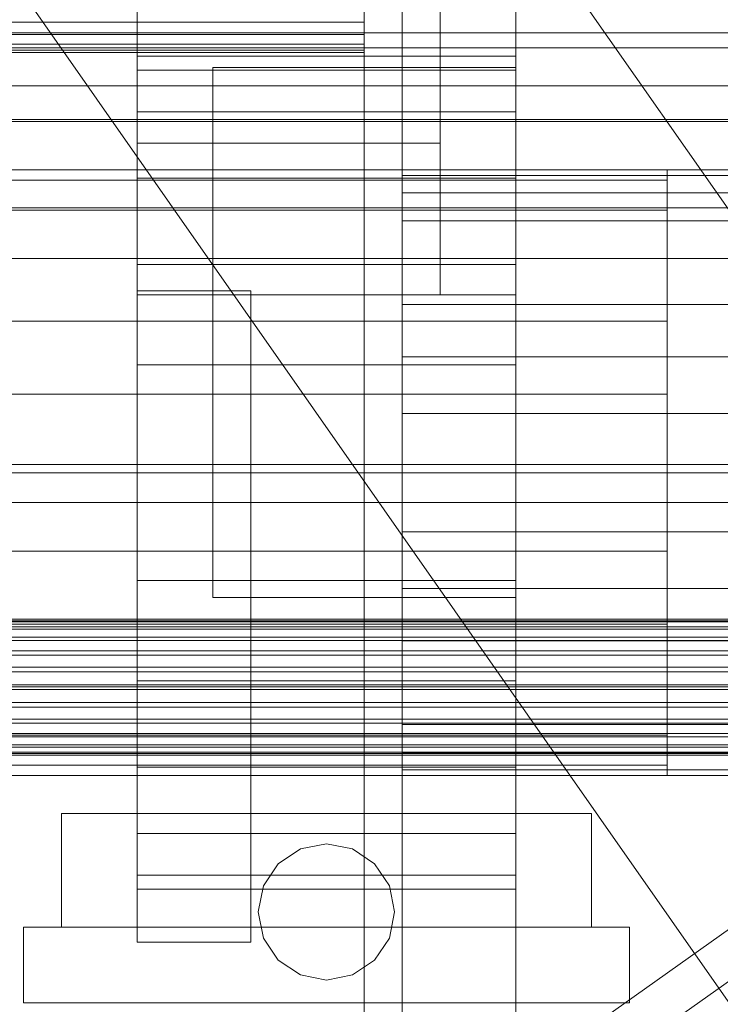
# Model space of a CAD drawing. Header units: millimetres. Extents: x -1970 to 61924, y -58230 to 6847.
# Tile 252 of 256: x 1274 to 1367, y -33864 to -33734. Entities that reach past the tile are written whole.
import ezdxf

# ---------------------------------------------------------------- set-up
doc = ezdxf.new("R2010")
doc.units = ezdxf.units.MM
for name, color, linetype, lineweight in [('COTAS_O', 1, 'Continuous', 0), ('frontal_C03', 7, 'Continuous', 0), ('frontal_secador', 7, 'Continuous', 0), ('frontal_tolva', 7, 'Continuous', 0)]:
    doc.layers.add(name, color=color, linetype=linetype, lineweight=lineweight)
doc.dimstyles.new('R19_100', dxfattribs={"dimtxt": 250, "dimasz": 150, "dimexe": 150, "dimexo": 80, "dimgap": 100, "dimtad": 1, "dimtih": 1, "dimtoh": 1, "dimdsep": 46, "dimcen": 0.09, "dimadec": 0, "dimazin": 0, "dimtfac": 1, "dimtdec": 4, "dimtofl": 0, "dimtmove": 0, "dimatfit": 3, "dimfxl": 1, "dimtolj": 1, "dimtzin": 0, "dimarcsym": 0})

# ---------------------------------------------------------------- blocks, each defined once
blk = doc.blocks.new('DIM_R26_46')
at = {"layer": 'COTAS_O'}
for p, q in [((-1725, -33700), (-1575, -33655)), ((1725, -33700), (1575, -33655)), ((-1725, -34400), (-1725, -33700)), ((-1725, -33700), (1725, -33700)), ((-1725, -33700), (-1575, -33745)), ((1725, -33700), (1575, -33745)), ((1725, -34400), (1725, -33700))]:
    blk.add_line(p, q, dxfattribs=at)
blk.add_text('3450 O', height=250, dxfattribs=at).set_placement((0, -33600))

msp = doc.modelspace()

# ---------------------------------------------------------------- linework, layer by layer
at = {"layer": 'frontal_C03'}
for p, q in [((-1500, -33735.441), (1500, -33735.441)), ((1530, -33737.417), (-1530, -33737.417)), ((1530, -33742.417), (-1530, -33742.417)), ((1500, -33746.85), (-1500, -33746.85)), ((1500, -33747.135), (-1500, -33747.135)), ((-1500, -33758.543), (1500, -33758.543)), ((1530, -33792.417), (-1530, -33792.417)), ((1530, -33797.417), (-1530, -33797.417)), ((-1500, -33812.82), (1500, -33812.82)), ((-1500, -33813.045), (1500, -33813.045)), ((-1500, -33813.209), (1500, -33813.209)), ((-1500, -33813.867), (1500, -33813.867)), ((-1500, -33814.184), (1500, -33814.184)), ((-1500, -33815.23), (1500, -33815.23)), ((-1500, -33815.679), (1500, -33815.679)), ((-1500, -33817.043), (1500, -33817.043)), ((-1500, -33817.593), (1500, -33817.593)), ((-1500, -33819.18), (1500, -33819.18)), ((1500, -33819.794), (-1500, -33819.794)), ((-1500, -33821.497), (1500, -33821.497)), ((-1500, -33822.132), (1500, -33822.132)), ((-1500, -33823.836), (1500, -33823.836)), ((-1500, -33824.45), (1500, -33824.45)), ((-1500, -33826.037), (1500, -33826.037)), ((-1500, -33826.587), (1500, -33826.587)), ((-1500, -33827.95), (1500, -33827.95)), ((-1500, -33828.399), (1500, -33828.399)), ((-1500, -33829.445), (1500, -33829.445)), ((-1500, -33829.763), (1500, -33829.763)), ((-1500, -33830.421), (1500, -33830.421)), ((-1500, -33830.585), (1500, -33830.585)), ((-1500, -33830.809), (1500, -33830.809))]:
    msp.add_line(p, q, dxfattribs=at)
at = {"layer": 'frontal_secador'}
for p, q in [((1340, -36000), (1340, -33000)), ((1320, -35980), (1320, -33075)), ((1325, -36000), (1325, -33075)), ((1325, -34600), (1325, -33075)), ((1325, -35980), (1325, -33075)), ((1290, -33750), (1290, -33722)), ((1330, -33750), (1330, -33722)), ((1320, -33732.071), (1320, -33734)), ((1320, -33734), (-1320, -33734)), ((1320, -33734), (1320, -33735.657)), ((1320, -33735.657), (-1320, -33735.657)), ((1320, -33735.657), (1320, -33736.928)), ((1320, -33736.928), (-1320, -33736.928)), ((1320, -33736.928), (1320, -33737.727)), ((1320, -33737.727), (-1320, -33737.727)), ((1320, -33738), (-1320, -33738)), ((1290, -33740.374), (1290, -33738.5)), ((1340, -33738.5), (1290, -33738.5)), ((1320, -33737.727), (1320, -33738)), ((1340, -33740.374), (1340, -33738.5)), ((1300, -33740), (1340, -33740)), ((1300, -33770), (1300, -33740)), ((1340, -33770), (1340, -33740)), ((1290, -33745.869), (1290, -33740.374)), ((1340, -33740.374), (1290, -33740.374)), ((1340, -33745.869), (1340, -33740.374)), ((1290, -33754.609), (1290, -33745.869)), ((1340, -33745.869), (1290, -33745.869)), ((1340, -33754.609), (1340, -33745.869)), ((1290, -33750), (1330, -33750)), ((1290, -33770), (1290, -33750)), ((1330, -33770), (1330, -33750)), ((1360, -33753.5), (-1360, -33753.5)), ((1290, -33766), (1290, -33754.609)), ((1340, -33754.609), (1290, -33754.609)), ((1325, -33754.269), (1325, -33753.5)), ((1480, -33753.5), (1325, -33753.5)), ((1430, -33753.5), (1325, -33753.5)), ((1325, -33756.545), (1325, -33754.269)), ((1480, -33754.269), (1325, -33754.269)), ((1430, -33754.269), (1325, -33754.269)), ((1340, -33766), (1340, -33754.609)), ((1360, -33754.863), (1360, -33753.5)), ((1360, -33754.863), (-1360, -33754.863)), ((1360, -33758.859), (1360, -33754.863)), ((1325, -33760.241), (1325, -33756.545)), ((1480, -33756.545), (1325, -33756.545)), ((1430, -33756.545), (1325, -33756.545)), ((1360, -33758.859), (-1360, -33758.859)), ((1360, -33765.216), (1360, -33758.859)), ((1325, -33765.216), (1325, -33760.241)), ((1480, -33760.241), (1325, -33760.241)), ((1430, -33760.241), (1325, -33760.241)), ((1360, -33765.216), (-1360, -33765.216)), ((1290, -33779.265), (1290, -33766)), ((1340, -33766), (1290, -33766)), ((1325, -33771.277), (1325, -33765.216)), ((1480, -33765.216), (1325, -33765.216)), ((1430, -33765.216), (1325, -33765.216)), ((1340, -33779.265), (1340, -33766)), ((1360, -33773.5), (1360, -33765.216)), ((1290, -33769.5), (1305, -33769.5)), ((1290, -33855.5), (1290, -33769.5)), ((1290, -33770), (1330, -33770)), ((1300, -33770), (1340, -33770)), ((1300, -33810), (1300, -33770)), ((1305, -33855.5), (1305, -33769.5)), ((1340, -33810), (1340, -33770)), ((1325, -33778.193), (1325, -33771.277)), ((1480, -33771.277), (1325, -33771.277)), ((1430, -33771.277), (1325, -33771.277)), ((1360, -33773.5), (-1360, -33773.5)), ((1360, -33783.147), (1360, -33773.5)), ((1290, -33793.5), (1290, -33779.265)), ((1340, -33779.265), (1290, -33779.265)), ((1325, -33785.696), (1325, -33778.193)), ((1480, -33778.193), (1325, -33778.193)), ((1430, -33778.193), (1325, -33778.193)), ((1340, -33793.5), (1340, -33779.265)), ((1360, -33783.147), (-1360, -33783.147)), ((1360, -33793.5), (1360, -33783.147)), ((1325, -33793.5), (1325, -33785.696)), ((1480, -33785.696), (1325, -33785.696)), ((1430, -33785.696), (1325, -33785.696)), ((-1360, -33793.5), (1360, -33793.5)), ((1290, -33793.5), (1290, -33807.735)), ((1290, -33793.5), (1340, -33793.5)), ((1325, -33793.5), (1325, -33801.304)), ((1325, -33793.5), (1480, -33793.5)), ((1325, -33793.5), (1430, -33793.5)), ((1340, -33807.735), (1340, -33793.5)), ((1360, -33803.853), (1360, -33793.5)), ((1325, -33801.304), (1325, -33808.807)), ((1480, -33801.304), (1325, -33801.304)), ((1430, -33801.304), (1325, -33801.304)), ((1360, -33803.853), (-1360, -33803.853)), ((1360, -33803.853), (1360, -33813.5)), ((1290, -33807.735), (1290, -33821)), ((1340, -33807.735), (1290, -33807.735)), ((1340, -33807.735), (1340, -33821)), ((1325, -33808.807), (1325, -33815.723)), ((1480, -33808.807), (1325, -33808.807)), ((1430, -33808.807), (1325, -33808.807)), ((1300, -33810), (1340, -33810)), ((1360, -33813.5), (-1360, -33813.5)), ((1360, -33813.5), (1360, -33821.784)), ((1325, -33815.723), (1325, -33821.784)), ((1480, -33815.723), (1325, -33815.723)), ((1430, -33815.723), (1325, -33815.723)), ((1360, -33821.784), (-1360, -33821.784)), ((1290, -33821), (1290, -33832.391)), ((1340, -33821), (1290, -33821)), ((1325, -33821.784), (1325, -33826.759)), ((1480, -33821.784), (1325, -33821.784)), ((1430, -33821.784), (1325, -33821.784)), ((1340, -33821), (1340, -33832.391)), ((1360, -33821.784), (1360, -33828.141)), ((1325, -33826.759), (1325, -33830.455)), ((1480, -33826.759), (1325, -33826.759)), ((1430, -33826.759), (1325, -33826.759)), ((1360, -33828.141), (-1360, -33828.141)), ((1360, -33828.141), (1360, -33832.137)), ((1325, -33830.455), (1325, -33832.731)), ((1480, -33830.455), (1325, -33830.455)), ((1430, -33830.455), (1325, -33830.455)), ((1360, -33832.137), (-1360, -33832.137)), ((1290, -33832.391), (1290, -33841.131)), ((1340, -33832.391), (1290, -33832.391)), ((1340, -33832.391), (1340, -33841.131)), ((1360, -33832.137), (1360, -33833.5)), ((1360, -33833.5), (-1360, -33833.5)), ((1325, -33832.731), (1325, -33833.5)), ((1480, -33832.731), (1325, -33832.731)), ((1430, -33832.731), (1325, -33832.731)), ((1480, -33833.5), (1325, -33833.5)), ((1430, -33833.5), (1325, -33833.5)), ((1280, -33838.5), (1350, -33838.5)), ((1280, -33853.5), (1280, -33838.5)), ((1350, -33853.5), (1350, -33838.5)), ((1290, -33841.131), (1290, -33846.626)), ((1340, -33841.131), (1290, -33841.131)), ((1340, -33841.131), (1340, -33846.626)), ((1311.556, -33843.185), (1315, -33842.5)), ((1315, -33842.5), (1318.444, -33843.185)), ((1308.636, -33845.136), (1311.556, -33843.185)), ((1318.444, -33843.185), (1321.364, -33845.136)), ((1306.685, -33848.056), (1308.636, -33845.136)), ((1321.364, -33845.136), (1323.315, -33848.056)), ((1290, -33846.626), (1290, -33848.5)), ((1340, -33846.626), (1290, -33846.626)), ((1340, -33846.626), (1340, -33848.5)), ((1306, -33851.5), (1306.685, -33848.056)), ((1323.315, -33848.056), (1324, -33851.5)), ((1340, -33848.5), (1290, -33848.5)), ((1306.685, -33854.944), (1306, -33851.5)), ((1324, -33851.5), (1323.315, -33854.944)), ((1275, -33853.5), (1355, -33853.5)), ((1275, -33863.5), (1275, -33853.5)), ((1280, -33853.5), (1350, -33853.5)), ((1355, -33863.5), (1355, -33853.5)), ((1290, -33855.5), (1305, -33855.5)), ((1308.636, -33857.864), (1306.685, -33854.944)), ((1323.315, -33854.944), (1321.364, -33857.864)), ((1311.556, -33859.815), (1308.636, -33857.864)), ((1321.364, -33857.864), (1318.444, -33859.815)), ((1315, -33860.5), (1311.556, -33859.815)), ((1318.444, -33859.815), (1315, -33860.5)), ((1275, -33863.5), (1355, -33863.5))]:
    msp.add_line(p, q, dxfattribs=at)
at = {"layer": 'frontal_tolva'}
for p, q in [((1769.584, -34332.806), (722.584, -32835.806)), ((1720.416, -34367.194), (673.416, -32870.194)), ((1725, -33600), (600, -34400)), ((600, -34406.849), (1725, -33606.849))]:
    msp.add_line(p, q, dxfattribs=at)

# ---------------------------------------------------------------- dimensions: what is measured, and where the dimension line sits
at = {"layer": 'COTAS_O'}
dim = msp.add_aligned_dim(p1=(-1725, -34400), p2=(1725, -34400), distance=700, text='<> O', dimstyle='R19_100', dxfattribs=at)
dim.commit()
dim.dimension.update_dxf_attribs({"geometry": 'DIM_R26_46', "text_midpoint": (0, -33700)})

doc.saveas('drawing.dxf')
